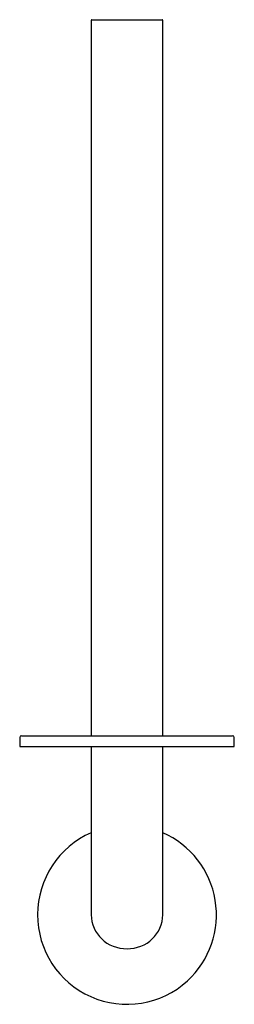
# Model space of a CAD drawing. Header units: millimetres. Extents: x 4023.908 to 4023.968, y 2177.279 to 2177.554.
import ezdxf

# ---------------------------------------------------------------- set-up
doc = ezdxf.new("R2010")
doc.units = ezdxf.units.MM
doc.layers.add('SANINDUSA', color=3, linetype='Continuous')

msp = doc.modelspace()

# ---------------------------------------------------------------- linework, layer by layer
at = {"layer": 'SANINDUSA'}
for p, q in [((4023.927752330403, 2177.553780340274), (4023.927752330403, 2177.353980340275)), ((4023.927952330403, 2177.553980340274), (4023.942844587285, 2177.553980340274)), ((4023.942844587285, 2177.553980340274), (4023.947552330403, 2177.553980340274)), ((4023.947752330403, 2177.353980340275), (4023.947752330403, 2177.553780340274)), ((4023.908252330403, 2177.353980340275), (4023.937752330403, 2177.353980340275)), ((4023.937752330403, 2177.353980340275), (4023.967252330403, 2177.353980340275)), ((4023.907752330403, 2177.353480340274), (4023.907752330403, 2177.350980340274)), ((4023.967752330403, 2177.350980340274), (4023.967752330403, 2177.353480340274)), ((4023.907752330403, 2177.350980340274), (4023.937752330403, 2177.350980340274)), ((4023.927752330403, 2177.350980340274), (4023.927752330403, 2177.303980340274)), ((4023.937752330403, 2177.350980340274), (4023.967752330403, 2177.350980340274)), ((4023.947752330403, 2177.303980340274), (4023.947752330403, 2177.350980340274))]:
    msp.add_line(p, q, dxfattribs=at)
for centre, radius, start, end in [((4023.927952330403, 2177.553780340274), 0.0002000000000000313, 90, 180), ((4023.947552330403, 2177.553780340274), 0.0002000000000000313, 0, 90), ((4023.908252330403, 2177.353480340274), 0.0005000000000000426, 90, 180), ((4023.967252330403, 2177.353480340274), 0.0005000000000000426, 0, 90), ((4023.937752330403, 2177.303980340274), 0.02500000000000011, 113.578178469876, 312.4345875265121), ((4023.937752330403, 2177.303980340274), 0.02500000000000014, 312.4345875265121, 66.42182153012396)]:
    msp.add_arc(centre, radius, start, end, dxfattribs=at)
msp.add_ellipse((4023.937752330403, 2177.303980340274), major_axis=(0.01000000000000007, 0), ratio=0.9499999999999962, start_param=3.141592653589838, end_param=6.283185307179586, dxfattribs=at)

doc.saveas('drawing.dxf')
